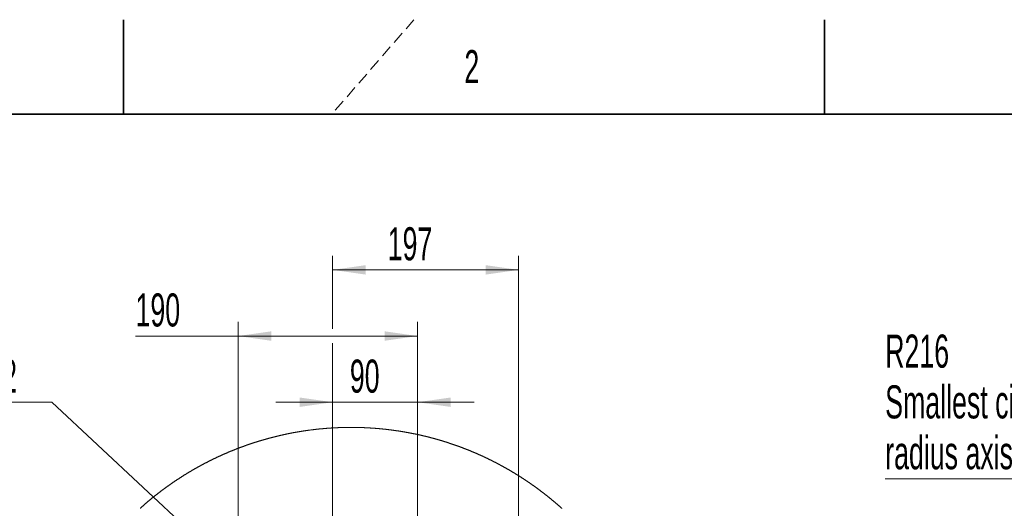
# Model space of a CAD drawing. Header units: millimetres. Extents: x 0 to 12429, y 0 to 8400.
# Tile 59 of 139: x 1305 to 3391, y 7366 to 8400. Entities that reach past the tile are written whole.
import ezdxf

# ---------------------------------------------------------------- set-up
doc = ezdxf.new("R2010")
doc.units = ezdxf.units.MM
doc.header["$LTSCALE"] = 20
doc.linetypes.add('HIDDEN', pattern=[1.905, 1.27, -0.635])
doc.styles.add('SLDTEXTSTYLE0', font='TXT', dxfattribs={"width": 0.605})
doc.dimstyles.new('SLDDIMSTYLE10', dxfattribs={"dimtxt": 70, "dimasz": 70, "dimexe": 0, "dimexo": 0.0625, "dimgap": 17.5, "dimtad": 0, "dimtih": 1, "dimtoh": 1, "dimdec": 1, "dimlfac": 0.5, "dimrnd": 1e-09, "dimzin": 12, "dimdsep": 46, "dimtxsty": 'SLDTEXTSTYLE0', "dimsah": 1, "dimcen": 0, "dimadec": 0, "dimazin": 3, "dimtfac": 1, "dimtofl": 0, "dimtmove": 0, "dimatfit": 3, "dimfxl": 1, "dimfrac": 2, "dimtolj": 1, "dimtzin": 12, "dimarcsym": 0})
doc.dimstyles.new('SLDDIMSTYLE11', dxfattribs={"dimtxt": 70, "dimasz": 70, "dimexe": 0, "dimexo": 0.0625, "dimgap": 17.5, "dimtad": 1, "dimdec": 1, "dimlfac": 0.5, "dimrnd": 1e-09, "dimzin": 12, "dimdsep": 46, "dimtxsty": 'SLDTEXTSTYLE0', "dimsah": 1, "dimcen": 0.09, "dimadec": 0, "dimazin": 3, "dimtfac": 1, "dimtmove": 0, "dimatfit": 0, "dimfxl": 1, "dimfrac": 2, "dimtolj": 1, "dimtzin": 12, "dimarcsym": 0})
doc.dimstyles.new('SLDDIMSTYLE12', dxfattribs={"dimtxt": 70, "dimasz": 70, "dimexe": 0, "dimexo": 0.0625, "dimgap": 17.5, "dimtad": 0, "dimtih": 1, "dimtoh": 1, "dimdec": 1, "dimlfac": 0.5, "dimrnd": 1e-09, "dimzin": 12, "dimdsep": 46, "dimtxsty": 'SLDTEXTSTYLE0', "dimblk1": 'NONE', "dimsah": 1, "dimcen": 0, "dimadec": 0, "dimazin": 3, "dimtfac": 1, "dimtmove": 0, "dimatfit": 3, "dimldrblk": 'NONE', "dimfxl": 1, "dimfrac": 2, "dimtolj": 1, "dimtzin": 12, "dimarcsym": 0})
doc.dimstyles.new('SLDDIMSTYLE9', dxfattribs={"dimtxt": 70, "dimasz": 70, "dimexe": 0, "dimexo": 0.0625, "dimgap": 17.5, "dimtad": 1, "dimdec": 1, "dimlfac": 0.5, "dimrnd": 1e-09, "dimzin": 12, "dimdsep": 46, "dimtxsty": 'SLDTEXTSTYLE0', "dimsah": 1, "dimcen": 0.09, "dimadec": 0, "dimazin": 3, "dimtfac": 1, "dimtofl": 0, "dimtmove": 0, "dimatfit": 3, "dimfxl": 1, "dimfrac": 2, "dimtolj": 1, "dimtzin": 12, "dimarcsym": 0})

# ---------------------------------------------------------------- blocks, each defined once
blk = doc.blocks.new('_D_66')
at = {"color": 7, "linetype": 'Continuous', "lineweight": 0}
for p, q in [((4183.8, 7428.7), (3138.3, 7428.7)), ((4290.7, 7243.7), (4183.8, 7428.7)), ((4506.7, 6869.6), (4290.7, 7243.7))]:
    blk.add_line(p, q, dxfattribs=at)
at = {"color": 7, "linetype": 'Continuous', "lineweight": 18}
blk.add_solid([(4290.7, 7243.7), (4264.3, 7309.3), (4247, 7299.3)], dxfattribs=at)
at = {"color": 7, "linetype": 'Continuous', "lineweight": 18, "char_height": 70, "attachment_point": 1, "style": 'SLDTEXTSTYLE0'}
for s, insert in [('R216', (3138.3, 7733.8)), ('Smallest circumscribed', (3138.3, 7626.4)), ('radius axis 4.', (3138.3, 7518.9))]:
    blk.add_mtext(s, dxfattribs=dict(at, insert=insert))
blk = doc.blocks.new('_D_70')
at = {"color": 7, "linetype": 'Continuous', "lineweight": 0}
for p, q in [((1967.8, 6570.9), (1967.8, 7620.7)), ((2147.8, 7244.1), (2147.8, 7620.7)), ((1967.8, 7590.7), (1847.8, 7590.7)), ((1967.8, 7590.7), (2147.8, 7590.7)), ((2147.8, 7590.7), (2267.8, 7590.7))]:
    blk.add_line(p, q, dxfattribs=at)
at = {"color": 7, "linetype": 'Continuous', "lineweight": 18}
for points in [[(1967.8, 7590.7), (1897.8, 7600.7), (1897.8, 7580.7)], [(2147.8, 7590.7), (2217.8, 7580.7), (2217.8, 7600.7)]]:
    blk.add_solid(points, dxfattribs=at)
at = {"color": 7, "linetype": 'Continuous', "lineweight": 18, "insert": (2004.3, 7680.9), "char_height": 70, "attachment_point": 1, "style": 'SLDTEXTSTYLE0'}
blk.add_mtext('90', dxfattribs=at)
blk = doc.blocks.new('_D_71')
at = {"color": 7, "linetype": 'Continuous', "lineweight": 0}
for p, q in [((1967.8, 7746), (1967.8, 7900.7)), ((2361.8, 6654.1), (2361.8, 7900.7)), ((1967.8, 7870.7), (2361.8, 7870.7)), ((1967.8, 6570.9), (1967.8, 7715.5))]:
    blk.add_line(p, q, dxfattribs=at)
at = {"color": 7, "linetype": 'Continuous', "lineweight": 18}
for points in [[(1967.8, 7870.7), (2037.8, 7860.7), (2037.8, 7880.7)], [(2361.8, 7870.7), (2291.8, 7880.7), (2291.8, 7860.7)]]:
    blk.add_solid(points, dxfattribs=at)
at = {"color": 7, "linetype": 'Continuous', "lineweight": 18, "insert": (2084.5, 7960.9), "char_height": 70, "attachment_point": 1, "style": 'SLDTEXTSTYLE0'}
blk.add_mtext('197', dxfattribs=at)
blk = doc.blocks.new('_D_77')
at = {"color": 7, "linetype": 'Continuous', "lineweight": 0}
for p, q in [((1767.8, 7244.1), (1767.8, 7760.7)), ((2147.8, 7244.1), (2147.8, 7760.7)), ((1767.8, 7730.7), (1550.3, 7730.7)), ((1767.8, 7730.7), (2147.8, 7730.7))]:
    blk.add_line(p, q, dxfattribs=at)
at = {"color": 7, "linetype": 'Continuous', "lineweight": 18}
for points in [[(1767.8, 7730.7), (1837.8, 7720.7), (1837.8, 7740.7)], [(2147.8, 7730.7), (2077.8, 7740.7), (2077.8, 7720.7)]]:
    blk.add_solid(points, dxfattribs=at)
at = {"color": 7, "linetype": 'Continuous', "lineweight": 18, "insert": (1550.3, 7820.9), "char_height": 70, "attachment_point": 1, "style": 'SLDTEXTSTYLE0'}
blk.add_mtext('190', dxfattribs=at)
blk = doc.blocks.new('SW_SYMBOL_HOLE_DEPTH')
at = {"color": 0, "linetype": 'Continuous', "lineweight": 18}
for p, q in [((0, 17500), (16000, 17500)), ((8000, 17500), (8000, 1500)), ((2000, 11100), (8000, 1500)), ((14000, 11100), (8000, 1500))]:
    blk.add_line(p, q, dxfattribs=at)
blk = doc.blocks.new('_D_78')
at = {"color": 7, "linetype": 'Continuous', "lineweight": 0}
for p, q in [((1373.2, 7590.7), (797.5, 7590.7)), ((1760.3, 7229.9), (1373.2, 7590.7)), ((1775.2, 7215.9), (1760.3, 7229.9))]:
    blk.add_line(p, q, dxfattribs=at)
at = {"color": 7, "linetype": 'Continuous', "lineweight": 18}
blk.add_solid([(1760.3, 7229.9), (1715.9, 7284.9), (1702.3, 7270.3)], dxfattribs=at)
at = {"color": 7, "linetype": 'Continuous', "lineweight": 18, "xscale": 0.0045117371, "yscale": 0.0045117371, "zscale": 0.0045117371}
blk.add_blockref('SW_SYMBOL_HOLE_DEPTH', (1139.6, 7600.8), dxfattribs=at)
at = {"color": 7, "linetype": 'Continuous', "lineweight": 18, "char_height": 70, "attachment_point": 1, "style": 'SLDTEXTSTYLE0'}
for s, insert in [('4x M12', (797.5, 7681.1)), ('22', (1236.3, 7681.1))]:
    blk.add_mtext(s, dxfattribs=dict(at, insert=insert))
blk = doc.blocks.new('_None')

msp = doc.modelspace()

# ---------------------------------------------------------------- linework, layer by layer
at = {"color": 7, "linetype": 'Continuous', "lineweight": 35}
for p, q in [((1525, 8400), (1525, 8200)), ((3010, 8200), (3010, 8400)), ((11720, 8200), (400, 8200))]:
    msp.add_line(p, q, dxfattribs=at)
at = {"color": 7, "linetype": 'HIDDEN', "lineweight": 18}
msp.add_line((2140, 8400), (1966.01626, 8200), dxfattribs=at)
at = {"color": 7, "linetype": 'Continuous', "lineweight": 18, "flags": 128}
msp.add_lwpolyline([(2453.585329, 7365.811242), (2453.041914, 7366.3), (2452.497962, 7366.788282), (2451.953533, 7367.276086), (2451.408508, 7367.763175), (2450.863007, 7368.249549), (2450.316909, 7368.735446), (2449.770334, 7369.220866), (2449.223223, 7369.705571), (2448.675516, 7370.189561), (2448.127332, 7370.673074), (2447.578612, 7371.155872), (2447.029415, 7371.638192), (2446.479621, 7372.120036), (2445.929351, 7372.600927), (2445.378485, 7373.081578), (2444.827142, 7373.561277), (2444.275263, 7374.040736), (2443.722907, 7374.519242), (2443.169954, 7374.99751), (2442.616525, 7375.474824), (2442.06256, 7375.951661), (2441.508058, 7376.428022), (2440.953019, 7376.903667), (2440.397504, 7377.378596), (2439.841452, 7377.853049), (2439.284923, 7378.326787), (2438.727799, 7378.800048), (2438.170197, 7379.272594), (2437.61206, 7379.744662), (2437.053445, 7380.216016), (2436.494294, 7380.686893), (2435.934606, 7381.157054), (2435.374442, 7381.6265), (2434.813741, 7382.09547), (2434.252563, 7382.563724), (2433.690849, 7383.031501), (2433.128598, 7383.498563), (2432.565871, 7383.965148), (2432.002607, 7384.43078), (2431.438806, 7384.896173), (2430.874589, 7385.360851), (2430.309775, 7385.824813), (2429.744485, 7386.28806), (2429.178718, 7386.750831), (2428.612414, 7387.213124), (2428.045574, 7387.674464), (2427.478257, 7388.135566), (2426.910463, 7388.595714), (2426.342132, 7389.055385), (2425.773325, 7389.514341), (2425.203982, 7389.97282), (2424.634161, 7390.430583), (2424.063864, 7390.88787), (2423.49303, 7391.344442), (2422.92172, 7391.800298), (2422.349873, 7392.255677), (2421.777549, 7392.710342), (2421.204749, 7393.164291), (2420.631411, 7393.617763), (2420.057598, 7394.07052), (2419.483307, 7394.522561), (2418.908539, 7394.974126), (2418.333235, 7395.424976), (2417.757454, 7395.875348), (2417.181137, 7396.325006), (2416.604402, 7396.773948), (2416.027131, 7397.222413), (2415.449384, 7397.670163), (2414.871099, 7398.117198), (2414.292398, 7398.563756), (2413.71316, 7399.009599), (2413.133445, 7399.454726), (2412.553254, 7399.899377), (2411.972585, 7400.343312), (2411.39144, 7400.786533), (2410.809758, 7401.229276), (2410.2276, 7401.671304), (2409.645024, 7402.112617), (2409.061912, 7402.553453), (2408.478322, 7402.993573), (2407.894257, 7403.432979), (2407.309714, 7403.871907), (2406.724694, 7404.310121), (2406.139198, 7404.747619), (2405.553224, 7405.184402), (2404.966715, 7405.620708), (2404.379788, 7406.056298), (2403.792384, 7406.491412), (2403.204503, 7406.925811), (2402.616146, 7407.359494), (2402.027312, 7407.792463), (2401.438001, 7408.224954), (2400.848213, 7408.65673), (2400.257948, 7409.087791), (2399.667206, 7409.518375), (2399.075988, 7409.948005), (2398.484352, 7410.377397), (2397.89218, 7410.805835), (2397.299591, 7411.233796), (2396.706524, 7411.661042), (2396.112922, 7412.087573), (2395.518961, 7412.513389), (2394.924465, 7412.938728), (2394.329491, 7413.363351), (2393.7341, 7413.787498), (2393.138233, 7414.210691), (2392.541888, 7414.633407), (2391.945126, 7415.055408), (2391.347888, 7415.476932), (2390.750113, 7415.897502), (2390.15198, 7416.317596), (2389.553311, 7416.736974), (2388.954225, 7417.155875), (2388.354662, 7417.573823), (2387.754682, 7417.991294), (2387.154224, 7418.40805), (2386.55329, 7418.824329), (2385.951879, 7419.239654), (2385.350051, 7419.654502), (2384.747746, 7420.068635), (2384.145024, 7420.482291), (2383.541825, 7420.894994), (2382.938209, 7421.30722), (2382.334116, 7421.71873), (2381.729546, 7422.129525), (2381.124559, 7422.539844), (2380.519154, 7422.949208), (2379.913214, 7423.358096), (2379.306915, 7423.766269), (2378.70014, 7424.173965), (2378.092888, 7424.580707), (2377.485218, 7424.986972), (2376.877072, 7425.392522), (2376.268509, 7425.797357), (2375.659528, 7426.201476), (2375.050071, 7426.605119), (2374.440196, 7427.008046), (2373.829844, 7427.410258), (2373.219076, 7427.811755), (2372.60789, 7428.212537), (2371.996227, 7428.612842), (2371.384147, 7429.012431), (2370.771649, 7429.411306), (2370.158675, 7429.809465), (2369.545284, 7430.206908), (2368.931475, 7430.603875), (2368.31719, 7430.999889), (2367.702487, 7431.395425), (2367.087367, 7431.790246), (2366.47183, 7432.184591), (2365.855816, 7432.577981), (2365.239444, 7432.970657), (2364.622596, 7433.362855), (2364.00527, 7433.754338), (2363.387587, 7434.145106), (2362.769487, 7434.535159), (2362.15091, 7434.924735), (2361.531916, 7435.313358), (2360.912505, 7435.701503), (2360.292676, 7436.088933), (2359.67243, 7436.475648), (2359.051707, 7436.861648), (2358.430627, 7437.246932), (2357.80907, 7437.63174), (2357.187155, 7438.015832), (2356.564763, 7438.398971), (2355.942014, 7438.781633), (2355.318787, 7439.163579), (2354.695204, 7439.54481), (2354.071143, 7439.925565), (2353.446665, 7440.305366), (2352.82183, 7440.68469), (2352.196517, 7441.06306), (2351.570847, 7441.440953), (2350.944701, 7441.818132), (2350.318196, 7442.194595), (2349.691275, 7442.570581), (2349.063936, 7442.945613), (2348.43618, 7443.31993), (2347.808006, 7443.693771), (2347.179416, 7444.066896), (2346.550467, 7444.439067), (2345.921042, 7444.810762), (2345.29126, 7445.181741), (2344.66106, 7445.552243), (2344.030443, 7445.921792), (2343.399408, 7446.290626), (2342.768016, 7446.658982), (2342.136207, 7447.026385), (2341.503981, 7447.393312), (2340.871337, 7447.759284), (2340.238336, 7448.12478), (2339.604917, 7448.48956), (2338.971081, 7448.853625), (2338.336888, 7449.216975), (2337.702277, 7449.579848), (2337.067249, 7449.941768), (2336.431864, 7450.302972), (2335.796061, 7450.663699), (2335.159841, 7451.023473), (2334.523263, 7451.38277), (2333.886269, 7451.741351), (2333.248916, 7452.098979), (2332.611146, 7452.45613), (2331.973019, 7452.812566), (2331.334474, 7453.168287), (2330.695513, 7453.523292), (2330.056193, 7453.877582), (2329.416457, 7454.231157), (2328.776362, 7454.584254), (2328.13591, 7454.936399), (2327.495041, 7455.287828), (2326.853755, 7455.63878), (2326.212171, 7455.988778), (2325.570109, 7456.3383), (2324.92775, 7456.686868), (2324.284974, 7457.034959), (2323.64178, 7457.382096), (2322.998228, 7457.728757), (2322.354319, 7458.074702), (2321.710053, 7458.419933), (2321.065369, 7458.764447), (2320.420268, 7459.108009), (2319.774869, 7459.451093), (2319.129053, 7459.793462), (2318.482879, 7460.135116), (2317.836347, 7460.476054), (2317.189398, 7460.816278), (2316.542092, 7461.156024), (2315.894428, 7461.494817), (2315.246406, 7461.832895), (2314.597967, 7462.170257), (2313.94923, 7462.506904), (2313.300076, 7462.842836), (2312.650564, 7463.178291), (2312.000695, 7463.512792), (2311.350468, 7463.846578), (2310.699823, 7464.179649), (2310.048881, 7464.512242), (2309.397521, 7464.843883), (2308.745804, 7465.174808), (2308.093729, 7465.505256), (2307.441357, 7465.83475), (2306.788567, 7466.16353), (2306.135419, 7466.491832), (2305.481913, 7466.819181), (2304.828051, 7467.145814), (2304.17383, 7467.471971), (2303.519252, 7467.797174), (2302.864316, 7468.121661), (2302.209022, 7468.445672), (2301.553431, 7468.768729), (2300.897422, 7469.091071), (2300.241056, 7469.412698), (2299.584392, 7469.733848), (2298.92731, 7470.054044), (2298.26993, 7470.373525), (2297.612193, 7470.69229), (2296.954098, 7471.010579), (2296.295646, 7471.327914), (2295.636835, 7471.644534), (2294.977727, 7471.960439), (2294.318262, 7472.275628), (2293.658438, 7472.590102), (2292.998257, 7472.903861), (2292.337718, 7473.216905), (2291.676882, 7473.529233), (2291.015687, 7473.840846), (2290.354135, 7474.151744), (2289.692285, 7474.461927), (2289.030078, 7474.771394), (2288.367513, 7475.079908), (2287.704649, 7475.387944), (2287.041369, 7475.695266), (2286.37785, 7476.001872), (2285.713914, 7476.307525), (2285.04968, 7476.612701), (2284.385147, 7476.916923), (2283.720258, 7477.220668), (2283.05501, 7477.52346), (2282.389465, 7477.825536), (2281.723562, 7478.127135), (2281.057361, 7478.427781), (2280.390802, 7478.727712), (2279.723885, 7479.026927), (2279.056671, 7479.325427), (2278.389159, 7479.623212), (2277.721289, 7479.920282), (2277.053121, 7480.216636), (2276.384595, 7480.512275), (2275.715771, 7480.807199), (2275.046649, 7481.101169), (2274.37717, 7481.394662), (2273.707393, 7481.687202), (2273.037258, 7481.979264), (2272.366825, 7482.270374), (2271.696093, 7482.560767), (2271.025005, 7482.850684), (2270.353618, 7483.139648), (2269.681933, 7483.427896), (2269.009891, 7483.715429), (2268.337551, 7484.002246), (2267.664912, 7484.28811), (2266.991976, 7484.573497), (2266.318682, 7484.858169), (2265.645149, 7485.141887), (2264.971259, 7485.425128), (2264.297071, 7485.707416), (2263.622525, 7485.988988), (2262.947741, 7486.269845), (2262.272599, 7486.549987), (2261.597159, 7486.829414), (2260.921421, 7487.108125), (2260.245386, 7487.386121), (2259.569052, 7487.663163), (2258.89242, 7487.939729), (2258.21543, 7488.215341), (2257.538202, 7488.490237), (2256.860676, 7488.764657), (2256.182793, 7489.038123), (2255.504671, 7489.310874), (2254.826191, 7489.58291), (2254.147473, 7489.853992), (2253.468457, 7490.124597), (2252.789083, 7490.394248), (2252.109471, 7490.663423), (2251.429561, 7490.931644), (2250.749352, 7491.199149), (2250.068787, 7491.46594), (2249.388042, 7491.732015), (2248.70694, 7491.997375), (2248.025539, 7492.261781), (2247.343841, 7492.52571), (2246.661904, 7492.788686), (2245.979669, 7493.051185), (2245.297137, 7493.31273), (2244.614306, 7493.57356), (2243.931177, 7493.833675), (2243.24781, 7494.092836), (2242.564145, 7494.35152), (2241.880181, 7494.60925), (2241.19592, 7494.866504), (2240.51142, 7495.122804), (2239.826622, 7495.378389), (2239.141527, 7495.633258), (2238.456192, 7495.887174), (2237.77056, 7496.140613), (2237.08463, 7496.393098), (2236.398461, 7496.645106), (2235.711995, 7496.896161), (2235.025289, 7497.146501), (2234.338227, 7497.395887), (2233.650985, 7497.644796), (2232.963446, 7497.892989), (2232.275608, 7498.140229), (2231.587472, 7498.386754), (2230.899158, 7498.632564), (2230.210486, 7498.877658), (2229.521575, 7499.122037), (2228.832426, 7499.365462), (2228.14298, 7499.608411), (2227.453294, 7499.850406), (2226.763311, 7500.091685), (2226.073089, 7500.33225), (2225.382629, 7500.572099), (2224.691871, 7500.810994), (2224.000814, 7501.049174), (2223.309579, 7501.286878), (2222.618046, 7501.523627), (2221.926215, 7501.759662), (2221.234205, 7501.994743), (2220.541897, 7502.229346), (2219.849291, 7502.462997), (2219.156506, 7502.695932), (2218.463424, 7502.928151), (2217.770102, 7503.159656), (2217.076483, 7503.390207), (2216.382685, 7503.62028), (2215.688589, 7503.849401), (2214.994255, 7504.077806), (2214.299682, 7504.305495), (2213.604811, 7504.53247), (2212.909761, 7504.758491), (2212.214413, 7504.983796), (2211.518827, 7505.208387), (2210.823062, 7505.432262), (2210.126999, 7505.655421), (2209.430638, 7505.877866), (2208.734098, 7506.099357), (2208.03732, 7506.320132), (2207.340303, 7506.540193), (2206.642988, 7506.759538), (2205.945495, 7506.977929), (2205.247763, 7507.195605), (2204.549733, 7507.412566), (2203.851524, 7507.628812), (2203.153077, 7507.844342), (2202.454391, 7508.058919), (2201.755407, 7508.273019), (2201.056245, 7508.486165), (2200.356844, 7508.698596), (2199.657205, 7508.910073), (2198.957386, 7509.121074), (2198.25727, 7509.331121), (2197.556916, 7509.540452), (2196.856382, 7509.749068), (2196.15561, 7509.956731), (2195.4546, 7510.163917), (2194.753352, 7510.370149), (2194.051924, 7510.575666), (2193.350199, 7510.780229), (2192.648294, 7510.984315), (2191.946211, 7511.187448), (2191.24383, 7511.389865), (2190.54127, 7511.591567), (2189.838472, 7511.792316), (2189.135435, 7511.992587), (2188.432219, 7512.191905), (2187.728765, 7512.390508), (2187.025133, 7512.588157), (2186.321261, 7512.785329), (2185.617152, 7512.981548), (2184.912804, 7513.177051), (2184.208277, 7513.371839), (2183.503571, 7513.565673), (2182.798627, 7513.759031), (2182.093444, 7513.951434), (2181.388083, 7514.142884), (2180.682483, 7514.333858), (2179.976705, 7514.523877), (2179.270688, 7514.713182), (2178.564492, 7514.901771), (2177.858117, 7515.089645), (2177.151504, 7515.276565), (2176.444652, 7515.46277), (2175.737622, 7515.648259), (2175.030413, 7515.833034), (2174.323025, 7516.016854), (2173.615399, 7516.19996), (2172.907534, 7516.38235), (2172.19949, 7516.564025), (2171.491268, 7516.744746), (2170.782867, 7516.924752), (2170.074227, 7517.104043), (2169.365409, 7517.28238), (2168.656412, 7517.460241), (2167.947236, 7517.637147), (2167.237821, 7517.813338), (2166.528228, 7517.988576), (2165.818456, 7518.163337), (2165.108505, 7518.337144), (2164.398315, 7518.510236), (2163.688007, 7518.682374), (2162.97746, 7518.853797), (2162.266734, 7519.024505), (2161.555829, 7519.194497), (2160.844686, 7519.363774), (2160.133424, 7519.532098), (2159.421983, 7519.699706), (2158.710304, 7519.866361), (2157.998505, 7520.032539), (2157.286468, 7520.197763), (2156.574252, 7520.362271), (2155.861917, 7520.526065), (2155.149343, 7520.688905), (2154.436651, 7520.85103), (2153.72372, 7521.012439), (2153.01061, 7521.172895), (2152.29738, 7521.332874), (2151.583972, 7521.491899), (2150.870326, 7521.64997), (2150.15656, 7521.807565), (2149.442616, 7521.964206), (2148.728493, 7522.120132), (2148.014191, 7522.275104), (2147.29971, 7522.429599), (2146.58511, 7522.583141), (2145.870331, 7522.735967), (2145.155373, 7522.887839), (2144.440236, 7523.038997), (2143.724921, 7523.189439), (2143.009487, 7523.339166), (2142.293814, 7523.487939), (2141.578081, 7523.635997), (2140.86211, 7523.78334), (2140.14602, 7523.929729), (2139.429751, 7524.075641), (2138.713303, 7524.220599), (2137.996736, 7524.364604), (2137.27999, 7524.507894), (2136.563065, 7524.650468), (2135.846022, 7524.792327), (2135.128799, 7524.933471), (2134.411457, 7525.073661), (2133.693936, 7525.213136), (2132.976296, 7525.351657), (2132.258478, 7525.489701), (2131.54048, 7525.626792), (2130.822363, 7525.762929), (2130.104127, 7525.898589), (2129.385713, 7526.033296), (2128.667119, 7526.167287), (2127.948406, 7526.300325), (2127.229574, 7526.432647), (2126.510563, 7526.564254), (2125.791433, 7526.695146), (2125.072124, 7526.825084), (2124.352696, 7526.954307), (2123.633149, 7527.082814), (2122.913423, 7527.210368), (2122.193578, 7527.337207), (2121.473613, 7527.46333), (2120.75347, 7527.5885), (2120.033207, 7527.713193), (2119.312826, 7527.836694), (2118.592265, 7527.959718), (2117.871645, 7528.081788), (2117.150846, 7528.203143), (2116.429928, 7528.323783), (2115.708831, 7528.443469), (2114.987615, 7528.56244), (2114.266339, 7528.680696), (2113.544884, 7528.797998), (2112.82331, 7528.914584), (2112.101558, 7529.030456), (2111.379745, 7529.145374), (2110.657814, 7529.259814), (2109.935704, 7529.373063), (2109.213534, 7529.485835), (2108.491185, 7529.597654), (2107.768717, 7529.708757), (2107.04613, 7529.819144), (2106.323483, 7529.928579), (2105.600658, 7530.037297), (2104.877713, 7530.145063), (2104.154649, 7530.252351), (2103.431526, 7530.358686), (2102.708223, 7530.464067), (2101.984802, 7530.568732), (2101.261321, 7530.672683), (2100.537661, 7530.775918), (2099.813941, 7530.8782), (2099.090102, 7530.980004), (2098.366144, 7531.080617), (2097.642067, 7531.180753), (2096.91793, 7531.279935), (2096.193614, 7531.378164), (2095.469239, 7531.475915), (2094.744745, 7531.572713), (2094.020131, 7531.668796), (2093.295398, 7531.763925), (2092.570606, 7531.858339), (2091.845694, 7531.952037), (2091.120663, 7532.044782), (2090.395513, 7532.13705), (2089.670303, 7532.228126), (2088.944974, 7532.318725), (2088.219586, 7532.40837), (2087.494078, 7532.4973), (2086.768451, 7532.585277), (2086.042765, 7532.672538), (2085.316959, 7532.759084), (2084.591034, 7532.844915), (2083.865049, 7532.929792), (2083.138945, 7533.013953), (2082.412782, 7533.097161), (2081.686559, 7533.179654), (2080.960157, 7533.261432), (2080.233756, 7533.342494), (2079.507175, 7533.422603), (2078.780594, 7533.501758), (2078.053894, 7533.580436), (2077.327075, 7533.65816), (2076.600197, 7533.73517), (2075.873259, 7533.811225), (2075.146201, 7533.886565), (2074.419084, 7533.96119), (2073.691848, 7534.0351), (2072.964552, 7534.108056), (2072.237196, 7534.180297), (2071.509781, 7534.251584), (2070.782247, 7534.322156), (2070.054653, 7534.392013), (2069.32694, 7534.460916), (2068.599227, 7534.529103), (2067.871395, 7534.596576), (2067.143503, 7534.663095), (2066.415551, 7534.728898), (2065.68748, 7534.793986), (2064.95935, 7534.85836), (2064.23116, 7534.921779), (2063.502911, 7534.984245), (2062.774601, 7535.046233), (2062.046233, 7535.107269), (2061.317745, 7535.16735), (2060.589257, 7535.226955), (2059.86065, 7535.285367), (2059.132042, 7535.343303), (2058.403316, 7535.400285), (2057.67453, 7535.456552), (2056.945684, 7535.512103), (2056.216839, 7535.566701), (2055.487874, 7535.620584), (2054.75885, 7535.673751), (2054.029766, 7535.725965), (2053.300622, 7535.777463), (2052.571478, 7535.828008), (2051.842215, 7535.877837), (2051.112953, 7535.926952), (2050.383571, 7535.975112), (2049.654189, 7536.022796), (2048.924747, 7536.069287), (2048.195246, 7536.115302), (2047.465685, 7536.160363), (2046.736124, 7536.204471), (2046.006444, 7536.248101), (2045.276764, 7536.290778), (2044.547024, 7536.33274), (2043.817225, 7536.373748), (2043.087426, 7536.414041), (2042.357567, 7536.45338), (2041.627648, 7536.492242), (2040.89767, 7536.530151), (2040.167692, 7536.567105), (2039.437654, 7536.603345), (2038.707557, 7536.638869), (2037.97743, 7536.673679), (2037.247273, 7536.707534), (2036.517086, 7536.740674), (2035.78687, 7536.772861), (2035.056594, 7536.804332), (2034.326318, 7536.835088), (2033.595982, 7536.86489), (2032.865616, 7536.893977), (2032.135221, 7536.922349), (2031.404796, 7536.949767), (2030.674371, 7536.97647), (2029.943886, 7537.002458), (2029.213372, 7537.027492), (2028.482827, 7537.05181), (2027.752283, 7537.075414), (2027.021679, 7537.098064), (2026.291075, 7537.119998), (2025.560441, 7537.140979), (2024.829778, 7537.161245), (2024.099085, 7537.180795), (2023.368391, 7537.19963), (2022.637668, 7537.217511), (2021.906945, 7537.234439), (2021.176192, 7537.25089), (2020.445409, 7537.266387), (2019.714626, 7537.281169), (2018.983814, 7537.294997), (2018.252972, 7537.30811), (2017.522159, 7537.32027), (2016.791287, 7537.331952), (2016.060445, 7537.342681), (2015.329572, 7537.352456), (2014.59867, 7537.361516), (2013.867798, 7537.369861), (2013.136896, 7537.37749), (2012.405965, 7537.384166), (2011.675063, 7537.389888), (2010.944131, 7537.395133), (2010.213199, 7537.399425), (2009.482267, 7537.403001), (2008.751336, 7537.405624), (2008.020404, 7537.407531), (2007.289472, 7537.408723), (2006.55854, 7537.408961), (2005.827579, 7537.408485), (2005.096647, 7537.407054), (2004.365715, 7537.405147), (2003.634783, 7537.402047), (2002.903852, 7537.398471), (2002.17292, 7537.393941), (2001.442018, 7537.388696), (2000.711086, 7537.382497), (1999.980184, 7537.375583), (1999.249282, 7537.367953), (1998.51838, 7537.35937), (1997.787508, 7537.350072), (1997.056636, 7537.340059), (1996.325794, 7537.329091), (1995.594951, 7537.317409), (1994.864109, 7537.305011), (1994.133296, 7537.29166), (1993.402484, 7537.277593), (1992.671701, 7537.262811), (1991.940918, 7537.247075), (1991.210165, 7537.230624), (1990.479442, 7537.21322), (1989.748719, 7537.1951), (1989.018026, 7537.176265), (1988.287332, 7537.156476), (1987.556699, 7537.135972), (1986.826065, 7537.114753), (1986.095461, 7537.09258), (1985.364887, 7537.069692), (1984.634313, 7537.046088), (1983.903798, 7537.021531), (1983.173284, 7536.996259), (1982.442829, 7536.970271), (1981.712374, 7536.94333), (1980.981949, 7536.915673), (1980.251583, 7536.887063), (1979.521218, 7536.857738), (1978.790912, 7536.827697), (1978.060606, 7536.796941), (1977.33036, 7536.765231), (1976.600143, 7536.732806), (1975.869956, 7536.699428), (1975.139829, 7536.665334), (1974.409702, 7536.630525), (1973.679635, 7536.594762), (1972.949597, 7536.558284), (1972.219619, 7536.521091), (1971.489671, 7536.482944), (1970.759782, 7536.444081), (1970.029893, 7536.404266), (1969.300094, 7536.363973), (1968.570325, 7536.322726), (1967.840585, 7536.280526), (1967.110905, 7536.237611), (1966.381284, 7536.19398), (1965.651694, 7536.149635), (1964.922163, 7536.104335), (1964.192661, 7536.05832), (1963.46322, 7536.011352), (1962.733838, 7535.963668), (1962.004515, 7535.915269), (1961.275223, 7535.865916), (1960.546019, 7535.815849), (1959.816846, 7535.765065), (1959.087732, 7535.713329), (1958.358678, 7535.660876), (1957.629683, 7535.607709), (1956.900748, 7535.553588), (1956.171843, 7535.498752), (1955.443027, 7535.4432), (1954.714271, 7535.386695), (1953.985575, 7535.329475), (1953.256967, 7535.271539), (1952.52839, 7535.21265), (1951.799872, 7535.153045), (1951.071444, 7535.092487), (1950.343075, 7535.031213), (1949.614766, 7534.969224), (1948.886546, 7534.90652), (1948.158356, 7534.842862), (1947.430256, 7534.778489), (1946.702245, 7534.713163), (1945.974293, 7534.647359), (1945.246401, 7534.580363), (1944.518599, 7534.512891), (1943.790886, 7534.444465), (1943.063202, 7534.375323), (1942.335638, 7534.305228), (1941.608134, 7534.234418), (1940.880689, 7534.162893), (1940.153363, 7534.090413), (1939.426097, 7534.017457), (1938.698891, 7533.943309), (1937.971803, 7533.868684), (1937.244776, 7533.793105), (1936.517837, 7533.716811), (1935.790959, 7533.639564), (1935.064199, 7533.561601), (1934.3375, 7533.482923), (1933.610919, 7533.403291), (1932.884398, 7533.322944), (1932.157966, 7533.241882), (1931.431654, 7533.159866), (1930.705401, 7533.077134), (1929.979238, 7532.993688), (1929.253194, 7532.909288), (1928.527209, 7532.824172), (1927.801344, 7532.738342), (1927.075568, 7532.651796), (1926.349881, 7532.564296), (1925.624284, 7532.475843), (1924.898806, 7532.386913), (1924.173388, 7532.297029), (1923.448118, 7532.20643), (1922.722909, 7532.114877), (1921.997818, 7532.022609), (1921.272817, 7531.929626), (1920.547935, 7531.835689), (1919.823143, 7531.741037), (1919.098469, 7531.645669), (1918.373886, 7531.549586), (1917.649391, 7531.45255), (1916.925046, 7531.35456), (1916.20079, 7531.256093), (1915.476623, 7531.156673), (1914.752576, 7531.056537), (1914.028647, 7530.955447), (1913.304838, 7530.853881), (1912.581119, 7530.751123), (1911.857518, 7530.647887), (1911.134037, 7530.543698), (1910.410675, 7530.438794), (1909.687432, 7530.333175), (1908.964279, 7530.226602), (1908.241275, 7530.119313), (1907.51836, 7530.011071), (1906.795564, 7529.902353), (1906.072917, 7529.79268), (1905.35036, 7529.682054), (1904.627952, 7529.570951), (1903.905633, 7529.458894), (1903.183463, 7529.345884), (1902.461412, 7529.232396), (1901.739481, 7529.117955), (1901.017698, 7529.002561), (1900.296005, 7528.886689), (1899.574461, 7528.769864), (1898.853037, 7528.652324), (1898.131761, 7528.53383), (1897.410574, 7528.414859), (1896.689567, 7528.294696), (1895.968649, 7528.174056), (1895.247879, 7528.052463), (1894.527259, 7527.930154), (1893.806758, 7527.80713), (1893.086406, 7527.683152), (1892.366174, 7527.558459), (1891.64609, 7527.433051), (1890.926125, 7527.306689), (1890.20631, 7527.179851), (1889.486643, 7527.05182), (1888.767096, 7526.923312), (1888.047728, 7526.793851), (1887.328478, 7526.663675), (1886.609348, 7526.532783), (1885.890397, 7526.400937), (1885.171565, 7526.268377), (1884.452912, 7526.135101), (1883.734378, 7526.000871), (1883.015993, 7525.865926), (1882.297757, 7525.730266), (1881.57967, 7525.59389), (1880.861732, 7525.456561), (1880.143973, 7525.318517), (1879.426333, 7525.179519), (1878.708842, 7525.040044), (1877.99153, 7524.899615), (1877.274367, 7524.758233), (1876.557323, 7524.616374), (1875.840488, 7524.473561), (1875.123772, 7524.330033), (1874.407235, 7524.18579), (1873.690846, 7524.040593), (1872.974607, 7523.894681), (1872.258547, 7523.748054), (1871.542635, 7523.600473), (1870.826873, 7523.452176), (1870.111319, 7523.303165), (1869.395885, 7523.153438), (1868.680629, 7523.002757), (1867.965552, 7522.851361), (1867.250624, 7522.69925), (1866.535845, 7522.546186), (1865.821275, 7522.392406), (1865.106854, 7522.23791), (1864.392611, 7522.0827), (1863.678518, 7521.926536), (1862.964603, 7521.769656), (1862.250867, 7521.612062), (1861.53731, 7521.453513), (1860.823932, 7521.294488), (1860.110703, 7521.134509), (1859.397653, 7520.973577), (1858.684811, 7520.812167), (1857.972118, 7520.649804), (1857.259604, 7520.486726), (1856.547269, 7520.322694), (1855.835143, 7520.158185), (1855.123165, 7519.992723), (1854.411366, 7519.826307), (1853.699776, 7519.659414), (1852.988335, 7519.491567), (1852.277103, 7519.323005), (1851.566049, 7519.153728), (1850.855204, 7518.983497), (1850.144508, 7518.812789), (1849.434021, 7518.641128), (1848.723712, 7518.468513), (1848.013612, 7518.295421), (1847.303662, 7518.121375), (1846.593949, 7517.946614), (1845.884386, 7517.7709), (1845.17506, 7517.594709), (1844.465884, 7517.417564), (1843.756917, 7517.239703), (1843.048158, 7517.060889), (1842.339578, 7516.881599), (1841.631207, 7516.701354), (1840.923044, 7516.520395), (1840.21506, 7516.338481), (1839.507285, 7516.156091), (1838.799688, 7515.972747), (1838.09233, 7515.788688), (1837.385151, 7515.603675), (1836.67818, 7515.418185), (1835.971418, 7515.231742), (1835.264835, 7515.044583), (1834.55849, 7514.856471), (1833.852324, 7514.667882), (1833.146396, 7514.478339), (1832.440647, 7514.288081), (1831.735107, 7514.09687), (1831.029805, 7513.905181), (1830.324682, 7513.712539), (1829.619798, 7513.519181), (1828.915092, 7513.325109), (1828.210625, 7513.130082), (1827.506366, 7512.934341), (1826.802316, 7512.737884), (1826.098475, 7512.540712), (1825.394872, 7512.342824), (1824.691477, 7512.143983), (1823.988291, 7511.944427), (1823.285344, 7511.744155), (1822.582605, 7511.543168), (1821.880075, 7511.341228), (1821.177783, 7511.138572), (1820.4757, 7510.935201), (1819.773856, 7510.731115), (1819.07222, 7510.526313), (1818.370822, 7510.320558), (1817.669633, 7510.114087), (1816.968682, 7509.906902), (1816.26797, 7509.699001), (1815.567466, 7509.490146), (1814.867201, 7509.280576), (1814.167145, 7509.070291), (1813.467356, 7508.85929), (1812.767777, 7508.647575), (1812.068435, 7508.434905), (1811.369303, 7508.221521), (1810.670438, 7508.007421), (1809.971782, 7507.792606), (1809.273395, 7507.576837), (1808.575216, 7507.360591), (1807.877275, 7507.143392), (1807.179573, 7506.925477), (1806.482139, 7506.706847), (1805.784914, 7506.487264), (1805.087927, 7506.266965), (1804.391208, 7506.046189), (1803.694698, 7505.824222), (1802.998456, 7505.601777), (1802.302453, 7505.378617), (1801.606688, 7505.154504), (1800.911161, 7504.929675), (1800.215903, 7504.704131), (1799.520883, 7504.477872), (1798.826101, 7504.250898), (1798.131588, 7504.022969), (1797.437313, 7503.794326), (1796.743277, 7503.564967), (1796.049508, 7503.334893), (1795.356008, 7503.104104), (1794.662717, 7502.872361), (1793.969723, 7502.639903), (1793.276968, 7502.40673), (1792.584452, 7502.172841), (1791.892203, 7501.938237), (1791.200223, 7501.702918), (1790.508482, 7501.466645), (1789.817008, 7501.229657), (1789.125803, 7500.991954), (1788.434866, 7500.753535), (1787.744167, 7500.514402), (1787.053737, 7500.274314), (1786.363575, 7500.03375), (1785.673666, 7499.792232), (1784.984025, 7499.549998), (1784.294653, 7499.30705), (1783.605549, 7499.063386), (1782.916713, 7498.818769), (1782.228145, 7498.573436), (1781.539845, 7498.327626), (1780.851814, 7498.080863), (1780.164051, 7497.833385), (1779.476571, 7497.584953), (1778.789344, 7497.336044), (1778.102401, 7497.086181), (1777.41574, 7496.835841), (1776.729333, 7496.584548), (1776.043224, 7496.33254), (1775.357368, 7496.079816), (1774.671811, 7495.826139), (1773.986521, 7495.571984), (1773.301515, 7495.316877), (1772.616777, 7495.061053), (1771.932322, 7494.804515), (1771.24815, 7494.547261), (1770.564276, 7494.289293), (1769.88067, 7494.030608), (1769.197348, 7493.770971), (1768.514308, 7493.510856), (1767.831552, 7493.249788), (1767.149094, 7492.988004), (1766.466918, 7492.725505), (1765.785026, 7492.462291), (1765.103417, 7492.198362), (1764.422107, 7491.933479), (1763.741079, 7491.668119), (1763.060349, 7491.401805), (1762.379917, 7491.135015), (1761.699769, 7490.867271), (1761.019903, 7490.598811), (1760.340351, 7490.329398), (1759.661081, 7490.059509), (1758.98211, 7489.788903), (1758.303451, 7489.517345), (1757.625076, 7489.245309), (1756.946999, 7488.97232), (1756.269219, 7488.698615), (1755.591738, 7488.424195), (1754.91457, 7488.14906), (1754.237684, 7487.87321), (1753.561112, 7487.596645), (1752.884838, 7487.319125), (1752.208876, 7487.041129), (1751.533213, 7486.76218), (1750.857863, 7486.482753), (1750.18281, 7486.202373), (1749.508071, 7485.921277), (1748.833644, 7485.639466), (1748.159516, 7485.35694), (1747.4857, 7485.073699), (1746.812197, 7484.789743), (1746.139008, 7484.504832), (1745.466116, 7484.219445), (1744.793552, 7483.933105), (1744.121301, 7483.646287), (1743.449363, 7483.358516), (1742.777738, 7483.070029), (1742.106426, 7482.781066), (1741.435426, 7482.491149), (1740.764755, 7482.200517), (1740.094396, 7481.908931), (1739.424366, 7481.616868), (1738.754648, 7481.32409), (1738.085258, 7481.030597), (1737.416181, 7480.73615), (1736.747432, 7480.441226), (1736.078995, 7480.145349), (1735.410902, 7479.848994), (1734.743121, 7479.551686), (1734.075668, 7479.253663), (1733.408543, 7478.955163), (1732.741746, 7478.655709), (1732.075262, 7478.35554), (1731.40912, 7478.054656), (1730.743307, 7477.753057), (1730.077836, 7477.450742), (1729.412678, 7477.147712), (1728.747862, 7476.843728), (1728.083375, 7476.539268), (1727.419215, 7476.234092), (1726.755398, 7475.928201), (1726.091924, 7475.621356), (1725.428778, 7475.314035), (1724.765959, 7475.005759), (1724.103498, 7474.697007), (1723.441365, 7474.387302), (1722.77956, 7474.077119), (1722.118112, 7473.765983), (1721.456992, 7473.454131), (1720.79623, 7473.141803), (1720.135796, 7472.828521), (1719.475719, 7472.514524), (1718.81597, 7472.199811), (1718.156579, 7471.884383), (1717.497515, 7471.568479), (1716.83881, 7471.25162), (1716.180461, 7470.934047), (1715.522441, 7470.615758), (1714.864793, 7470.296754), (1714.207473, 7469.977035), (1713.550511, 7469.6566), (1712.893906, 7469.33545), (1712.237644, 7469.013585), (1711.58174, 7468.691005), (1710.926193, 7468.367709), (1710.270989, 7468.043698), (1709.616142, 7467.718972), (1708.961654, 7467.393531), (1708.307522, 7467.067374), (1707.653749, 7466.740503), (1707.000333, 7466.412915), (1706.347275, 7466.084613), (1705.694589, 7465.755595), (1705.042246, 7465.425862), (1704.390275, 7465.095414), (1703.738662, 7464.764251), (1703.087407, 7464.432134), (1702.436524, 7464.09954), (1701.785999, 7463.766231), (1701.135847, 7463.432445), (1700.486052, 7463.097705), (1699.836629, 7462.76225), (1699.18758, 7462.42608), (1698.538887, 7462.089194), (1697.890568, 7461.751594), (1697.24262, 7461.413278), (1696.595046, 7461.074247), (1695.947829, 7460.7345), (1695.300999, 7460.394277), (1694.654542, 7460.0531), (1694.008443, 7459.711208), (1693.362731, 7459.3686), (1692.717391, 7459.025516), (1692.072439, 7458.681478), (1691.427845, 7458.336963), (1690.783638, 7457.991494), (1690.139803, 7457.645549), (1689.496356, 7457.29865), (1688.853282, 7456.951274), (1688.210594, 7456.603183), (1687.568295, 7456.254138), (1686.926368, 7455.904617), (1686.284813, 7455.55438), (1685.643661, 7455.203427), (1685.002881, 7454.85176), (1684.362489, 7454.499377), (1683.722484, 7454.14628), (1683.082881, 7453.792466), (1682.443651, 7453.437938), (1681.804809, 7453.082694), (1681.166354, 7452.726974), (1680.528286, 7452.3703), (1679.890621, 7452.01291), (1679.253343, 7451.655044), (1678.616452, 7451.296462), (1677.979964, 7450.936927), (1677.343863, 7450.576915), (1676.70815, 7450.216188), (1676.072839, 7449.854745), (1675.43793, 7449.492587), (1674.803409, 7449.129714), (1674.16929, 7448.766126), (1673.535558, 7448.401822), (1672.902244, 7448.037042), (1672.269317, 7447.671308), (1671.636793, 7447.305097), (1671.004671, 7446.937932), (1670.372951, 7446.570291), (1669.741633, 7446.201934), (1669.110718, 7445.832862), (1668.480205, 7445.463075), (1667.85011, 7445.092572), (1667.220402, 7444.721593), (1666.591111, 7444.34966), (1665.962222, 7443.977012), (1665.333751, 7443.603887), (1664.705682, 7443.230046), (1664.07803, 7442.855491), (1663.45078, 7442.48022), (1662.823941, 7442.104234), (1662.197518, 7441.727533), (1661.571505, 7441.350116), (1660.94591, 7440.972223), (1660.320724, 7440.593375), (1659.695956, 7440.214051), (1659.071597, 7439.834012), (1658.447663, 7439.453258), (1657.824147, 7439.071788), (1657.20104, 7438.689603), (1656.578357, 7438.306941), (1655.956092, 7437.923326), (1655.334244, 7437.539233), (1654.712821, 7437.154426), (1654.091823, 7436.768903), (1653.471242, 7436.382665), (1652.851085, 7435.995712), (1652.231353, 7435.608281), (1651.612046, 7435.219897), (1650.993156, 7434.831037), (1650.374706, 7434.441461), (1649.756673, 7434.05117), (1649.139072, 7433.660163), (1648.521896, 7433.26868), (1647.905151, 7432.876243), (1647.288832, 7432.483329), (1646.672945, 7432.0897), (1646.057497, 7431.695356), (1645.442474, 7431.300296), (1644.827883, 7430.90476), (1644.213724, 7430.508269), (1643.600005, 7430.111303), (1642.986718, 7429.71362), (1642.373863, 7429.315223), (1641.761447, 7428.916349), (1641.149472, 7428.516521), (1640.537928, 7428.116216), (1639.926831, 7427.715196), (1639.316167, 7427.313461), (1638.705942, 7426.911248), (1638.096164, 7426.508083), (1637.486826, 7426.10444), (1636.877927, 7425.700082), (1636.269468, 7425.295009), (1635.661456, 7424.88922), (1635.053891, 7424.482955), (1634.446773, 7424.075975), (1633.840094, 7423.668279), (1633.233863, 7423.259868), (1632.628086, 7422.850742), (1632.022749, 7422.441138), (1631.417866, 7422.03082), (1630.81343, 7421.619786), (1630.209441, 7421.208038), (1629.605907, 7420.795812), (1629.002827, 7420.382871), (1628.400194, 7419.969215), (1627.798016, 7419.554843), (1627.196292, 7419.139756), (1626.595023, 7418.724193), (1625.994208, 7418.307914), (1625.393855, 7417.89092), (1624.79395, 7417.473449), (1624.194506, 7417.055024), (1623.595524, 7416.636123), (1622.996996, 7416.216506), (1622.398931, 7415.796413), (1621.80132, 7415.375604), (1621.204178, 7414.95408), (1620.607491, 7414.531841), (1620.011265, 7414.108886), (1619.41551, 7413.685455), (1618.820216, 7413.261308), (1618.225384, 7412.836446), (1617.631021, 7412.411107), (1617.03712, 7411.985053), (1616.443689, 7411.558284), (1615.850727, 7411.130799), (1615.258227, 7410.702838), (1614.666197, 7410.274162), (1614.074643, 7409.84477), (1613.483551, 7409.414663), (1612.892936, 7408.984079), (1612.30279, 7408.552779), (1611.713122, 7408.121003), (1611.123922, 7407.688274), (1610.535192, 7407.255067), (1609.946939, 7406.821384), (1609.359163, 7406.386747), (1608.771863, 7405.951633), (1608.185041, 7405.515804), (1607.598695, 7405.079498), (1607.012826, 7404.642476), (1606.427434, 7404.20474), (1605.842526, 7403.766288), (1605.258095, 7403.327359), (1604.674148, 7402.887716), (1604.090678, 7402.447356), (1603.507693, 7402.00652), (1602.925192, 7401.564969), (1602.343167, 7401.122703), (1601.761634, 7400.679959), (1601.180586, 7400.236501), (1600.600018, 7399.792327), (1600.019942, 7399.347676), (1599.44035, 7398.902311), (1598.86125, 7398.456229), (1598.282634, 7398.009671), (1597.70451, 7397.562398), (1597.126874, 7397.11441), (1596.54973, 7396.665944), (1595.973073, 7396.216764), (1595.396913, 7395.767106), (1594.821244, 7395.316734), (1594.24607, 7394.865646), (1593.671388, 7394.413842), (1593.097202, 7393.961562), (1592.523507, 7393.508567), (1591.950311, 7393.055095), (1591.377615, 7392.600908), (1590.805414, 7392.146005), (1590.233709, 7391.690625), (1589.662506, 7391.234531), (1589.091799, 7390.777959), (1588.521595, 7390.320672), (1587.95189, 7389.86267), (1587.382688, 7389.403953), (1586.813989, 7388.944759), (1586.245793, 7388.485088), (1585.6781, 7388.024701), (1585.110909, 7387.5636), (1584.544226, 7387.101783), (1583.978045, 7386.639489), (1583.412374, 7386.176719), (1582.847207, 7385.713233), (1582.28255, 7385.249032), (1581.718403, 7384.784354), (1581.154763, 7384.318961), (1580.591629, 7383.852853), (1580.02901, 7383.386268), (1579.466901, 7382.918967), (1578.905302, 7382.45119), (1578.344217, 7381.982698), (1577.783647, 7381.513728), (1577.223587, 7381.044044), (1576.664045, 7380.573644), (1576.105016, 7380.102767), (1575.546502, 7379.631175), (1574.988506, 7379.159106), (1574.431024, 7378.686322), (1573.874063, 7378.213062), (1573.31762, 7377.739085), (1572.761695, 7377.264394), (1572.206291, 7376.789226), (1571.651406, 7376.313342), (1571.097041, 7375.836982), (1570.543203, 7375.360145), (1569.989881, 7374.882354), (1569.437086, 7374.404325), (1568.884813, 7373.925342), (1568.333066, 7373.445882), (1567.781844, 7372.965945), (1567.231146, 7372.485294), (1566.680976, 7372.004165), (1566.131332, 7371.522321), (1565.582217, 7371.039762), (1565.033629, 7370.556726), (1564.485569, 7370.073213), (1563.938041, 7369.588985), (1563.391042, 7369.104041), (1562.844574, 7368.618621), (1562.298638, 7368.132486), (1561.753235, 7367.645873), (1561.208363, 7367.158784), (1560.664025, 7366.67098), (1560.120222, 7366.18246)], dxfattribs=at)

# ---------------------------------------------------------------- texts
at = {"color": 7, "linetype": 'Continuous', "lineweight": 0, "insert": (2246.877977, 8335.82292), "char_height": 70, "attachment_point": 1, "style": 'SLDTEXTSTYLE0'}
msp.add_mtext('2', dxfattribs=at)

# ---------------------------------------------------------------- dimensions: what is measured, and where the dimension line sits
at = {"color": 7, "linetype": 'Continuous', "lineweight": 18}
for base, p1, p2, dimstyle, picture, middle in [((2361.757279, 7870.712061), (1967.757279, 6566.897973), (2361.757279, 6650.097973), 'SLDDIMSTYLE9', '_D_71', (2164.757279, 7870.712061)), ((2147.757279, 7730.712061), (1767.757279, 7240.097973), (2147.757279, 7240.097973), 'SLDDIMSTYLE9', '_D_77', (1630.526434, 7730.712061)), ((2147.757279, 7590.712061), (1967.757279, 6566.897973), (2147.757279, 7240.097973), 'SLDDIMSTYLE11', '_D_70', (2057.757279, 7590.712061))]:
    dim = msp.add_linear_dim(base=base, p1=p1, p2=p2, dimstyle=dimstyle, dxfattribs=at)
    dim.commit()
    dim.dimension.update_dxf_attribs({"geometry": picture, "text_midpoint": middle, "dimtype": 160})
dim = msp.add_radius_dim(center=(4506.651934, 6869.567581), mpoint=(4290.651934, 7243.690556), text='<>\\PSmallest circumscribed \\Pradius axis 4.', dimstyle='SLDDIMSTYLE10', dxfattribs=at)
dim.commit()
dim.dimension.update_dxf_attribs({"geometry": '_D_66', "text_midpoint": (3646.050352, 7589.836508), "dimtype": 164})
dim = msp.add_diameter_dim_2p(p1=(1775.218123, 7215.942702), p2=(1760.296434, 7229.853244), text='4x M12 {\\fGDT;x}22', dimstyle='SLDDIMSTYLE12', override={"dimpost": '<>'}, dxfattribs=at)
dim.commit()
dim.dimension.update_dxf_attribs({"geometry": '_D_78', "text_midpoint": (1070.328597, 7644.524563), "dimtype": 163})

doc.saveas('drawing.dxf')
